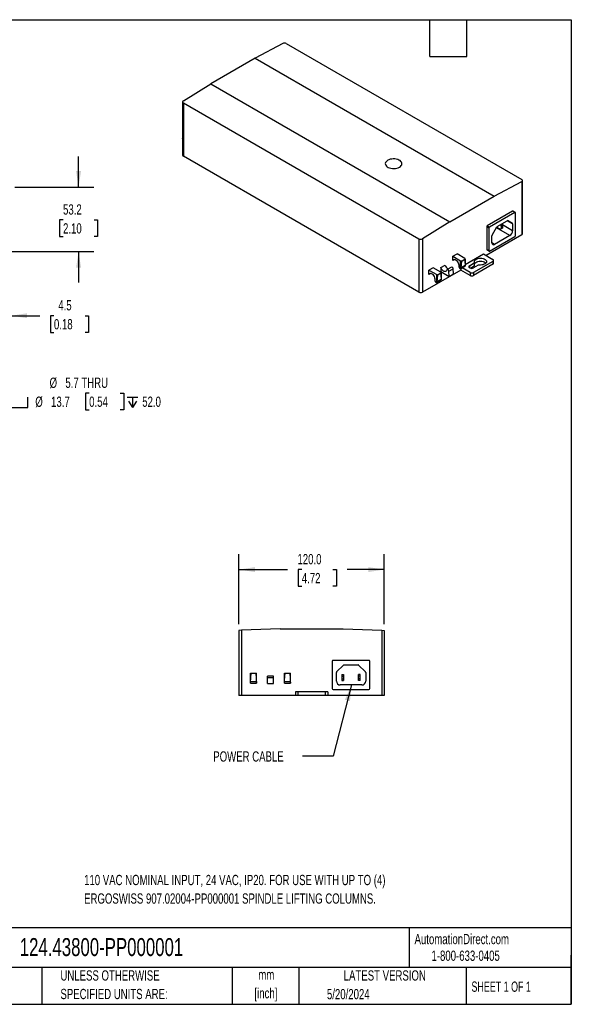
# Model space of a CAD drawing. Header units: millimetres. Extents: x 25 to 1092, y 25 to 838.
# Tile 9 of 9: x 637 to 1092, y 25 to 838. Entities that reach past the tile are written whole.
import ezdxf

# ---------------------------------------------------------------- set-up
doc = ezdxf.new("R2010")
doc.units = ezdxf.units.MM
doc.header["$LTSCALE"] = 4
doc.layers.add('DIMENSIONS', color=140, linetype='Continuous', lineweight=25)
doc.layers.add('TEXT', color=140, linetype='Continuous', lineweight=25)
doc.styles.add('SLDTEXTSTYLE0', font='TXT', dxfattribs={"width": 0.7})
doc.styles.add('SLDTEXTSTYLE1', font='TXT', dxfattribs={"width": 0.65})
doc.dimstyles.new('SLDDIMSTYLE1', dxfattribs={"dimtxt": 8.632031, "dimasz": 13.208, "dimexe": 0, "dimexo": 0.0625, "dimgap": 2.158008, "dimtad": 0, "dimtih": 1, "dimtoh": 1, "dimrnd": 1e-09, "dimzin": 4, "dimdsep": 46, "dimtxsty": 'SLDTEXTSTYLE0', "dimsah": 1, "dimcen": 0.09, "dimadec": 0, "dimazin": 1, "dimtfac": 1, "dimtofl": 0, "dimtmove": 0, "dimatfit": 3, "dimfxl": 0, "dimfrac": 2, "dimtolj": 1, "dimtzin": 12, "dimarcsym": 0})
doc.dimstyles.new('SLDDIMSTYLE2', dxfattribs={"dimtxt": 0.18, "dimasz": 13.208, "dimexe": 0, "dimexo": 0.0625, "dimgap": 0, "dimtad": 0, "dimtih": 1, "dimtoh": 1, "dimdec": 0, "dimrnd": 1e-09, "dimzin": 0, "dimdsep": 46, "dimtxsty": 'Standard', "dimsah": 1, "dimcen": 0.09, "dimadec": 0, "dimazin": 0, "dimtfac": 13.208, "dimtdec": 0, "dimtofl": 0, "dimtmove": 0, "dimatfit": 3, "dimfxl": 0, "dimfrac": 2, "dimtolj": 1, "dimtzin": 0, "dimarcsym": 0})
doc.dimstyles.new('SLDDIMSTYLE3', dxfattribs={"dimtxt": 8.632031, "dimasz": 13.208, "dimexe": 0, "dimexo": 0.0625, "dimgap": 2.158008, "dimtad": 0, "dimtih": 1, "dimtoh": 1, "dimrnd": 1e-09, "dimzin": 12, "dimdsep": 46, "dimtxsty": 'SLDTEXTSTYLE0', "dimsah": 1, "dimcen": 0.09, "dimadec": 0, "dimazin": 3, "dimtfac": 1, "dimtmove": 0, "dimatfit": 0, "dimfxl": 0, "dimfrac": 2, "dimtolj": 1, "dimtzin": 12, "dimarcsym": 0})
doc.dimstyles.new('SLDDIMSTYLE5', dxfattribs={"dimtxt": 8.632031, "dimasz": 13.208, "dimexe": 0, "dimexo": 0.0625, "dimgap": 2.158008, "dimtad": 0, "dimtih": 1, "dimtoh": 1, "dimrnd": 1e-09, "dimzin": 12, "dimdsep": 46, "dimtxsty": 'SLDTEXTSTYLE0', "dimsah": 1, "dimcen": 0, "dimadec": 0, "dimazin": 3, "dimtfac": 1, "dimtofl": 0, "dimtmove": 0, "dimatfit": 3, "dimfxl": 0, "dimfrac": 2, "dimtolj": 1, "dimtzin": 12, "dimarcsym": 0})

# ---------------------------------------------------------------- blocks, each defined once
blk = doc.blocks.new('_D_2')
at = {"layer": 'DIMENSIONS'}
for p, q in [((817.81, 339.18), (817.81, 396.97)), ((937.81, 339.18), (937.81, 396.97)), ((817.81, 384.27), (858, 384.27)), ((869.69, 384.27), (866.8, 384.27)), ((866.8, 384.27), (866.8, 370.55)), ((895.34, 384.27), (898.24, 384.27)), ((898.24, 384.27), (898.24, 370.55)), ((937.81, 384.27), (907.04, 384.27)), ((866.8, 370.55), (869.69, 370.55)), ((898.24, 370.55), (895.34, 370.55))]:
    blk.add_line(p, q, dxfattribs=at)
for points in [[(817.81, 384.27), (831.02, 382.24), (831.02, 386.3)], [(937.81, 384.27), (924.6, 386.3), (924.6, 382.24)]]:
    blk.add_solid(points, dxfattribs=at)
at = {"layer": 'DIMENSIONS', "char_height": 8.467, "attachment_point": 1, "style": 'SLDTEXTSTYLE0'}
for s, insert in [('120.0', (866.1, 397.12)), ('4.72', (869.69, 381.46))]:
    blk.add_mtext(s, dxfattribs=dict(at, insert=insert))
blk = doc.blocks.new('_D_4')
at = {"layer": 'DIMENSIONS'}
for p, q in [((685.4, 699.97), (685.4, 725.37)), ((632.76, 699.97), (698.1, 699.97)), ((672.58, 672.95), (669.68, 672.95)), ((669.68, 672.95), (669.68, 659.23)), ((698.23, 672.95), (701.13, 672.95)), ((701.13, 672.95), (701.13, 659.23)), ((669.68, 659.23), (672.58, 659.23)), ((701.13, 659.23), (698.23, 659.23)), ((624.51, 646.76), (698.1, 646.76)), ((685.4, 646.76), (685.4, 621.36))]:
    blk.add_line(p, q, dxfattribs=at)
for points in [[(685.4, 699.97), (687.43, 713.18), (683.37, 713.18)], [(685.4, 646.76), (683.37, 633.55), (687.43, 633.55)]]:
    blk.add_solid(points, dxfattribs=at)
at = {"layer": 'DIMENSIONS', "char_height": 8.467, "attachment_point": 1, "style": 'SLDTEXTSTYLE0'}
for s, insert in [('53.2', (672.58, 685.8)), ('2.10', (672.58, 670.15))]:
    blk.add_mtext(s, dxfattribs=dict(at, insert=insert))
blk = doc.blocks.new('_D_7')
at = {"layer": 'DIMENSIONS'}
for p, q in [((625.18, 694.89), (625.18, 581.13)), ((629.68, 694.89), (629.68, 581.13)), ((625.18, 593.83), (599.78, 593.83)), ((629.68, 593.83), (653.38, 593.83)), ((665.08, 593.83), (662.18, 593.83)), ((662.18, 593.83), (662.18, 580.11)), ((690.73, 593.83), (693.63, 593.83)), ((693.63, 593.83), (693.63, 580.11)), ((662.18, 580.11), (665.08, 580.11)), ((693.63, 580.11), (690.73, 580.11))]:
    blk.add_line(p, q, dxfattribs=at)
for points in [[(625.18, 593.83), (611.97, 595.86), (611.97, 591.8)], [(629.68, 593.83), (642.89, 591.8), (642.89, 595.86)]]:
    blk.add_solid(points, dxfattribs=at)
at = {"layer": 'DIMENSIONS', "char_height": 8.467, "attachment_point": 1, "style": 'SLDTEXTSTYLE0'}
for s, insert in [('4.5', (668.67, 606.68)), ('0.18', (665.08, 591.03))]:
    blk.add_mtext(s, dxfattribs=dict(at, insert=insert))
blk = doc.blocks.new('SW_SYMBOL_HOLE_SPOT')
at = {"layer": 'DIMENSIONS', "color": 0}
for p, q in [((0, 3500), (0, 300)), ((6400, 300), (6400, 3500)), ((0, 300), (6400, 300))]:
    blk.add_line(p, q, dxfattribs=at)
blk = doc.blocks.new('SW_SYMBOL_HOLE_DEPTH')
at = {"layer": 'DIMENSIONS', "color": 0}
for p, q in [((0, 3500), (3200, 3500)), ((1600, 3500), (1600, 300)), ((400, 2220), (1600, 300)), ((2800, 2220), (1600, 300))]:
    blk.add_line(p, q, dxfattribs=at)
blk = doc.blocks.new('_D_8')
at = {"layer": 'DIMENSIONS'}
for p, q in [((532.42, 700.4), (600.96, 531.81)), ((600.96, 531.81), (626.36, 531.81)), ((694.16, 529.88), (691.26, 529.88)), ((691.26, 529.88), (691.26, 516.16)), ((719.81, 529.88), (722.71, 529.88)), ((722.71, 529.88), (722.71, 516.16)), ((691.26, 516.16), (694.16, 516.16)), ((722.71, 516.16), (719.81, 516.16))]:
    blk.add_line(p, q, dxfattribs=at)
blk.add_solid([(532.42, 700.4), (535.51, 687.4), (539.27, 688.93)], dxfattribs=at)
at = {"layer": 'DIMENSIONS', "xscale": 0.002688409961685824, "yscale": 0.002688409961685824, "zscale": 0.002688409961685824}
for name, p in [('SW_SYMBOL_HOLE_SPOT', (626.36, 517.3)), ('SW_SYMBOL_HOLE_DEPTH', (725.61, 517.3))]:
    blk.add_blockref(name, p, dxfattribs=at)
at = {"layer": 'DIMENSIONS', "char_height": 8.467, "attachment_point": 1, "style": 'SLDTEXTSTYLE0'}
for s, insert in [('%%c', (661.47, 542.73)), ('5.7 THRU', (674.5, 542.73)), ('%%c', (649.68, 527.08)), ('13.7', (662.71, 527.08)), ('0.54', (694.16, 527.08)), ('52.0', (737.96, 527.08))]:
    blk.add_mtext(s, dxfattribs=dict(at, insert=insert))

msp = doc.modelspace()

# ---------------------------------------------------------------- linework, layer by layer
for p, q in [((853.942, 818.613), (831.278, 806.408)), ((856.77, 818.558), (1051.297, 706.26)), ((831.25, 806.424), (794.609, 785.272)), ((831.25, 806.424), (1028.605, 692.493)), ((771.917, 771.261), (794.609, 785.241)), ((794.609, 785.241), (794.609, 785.272)), ((794.609, 785.272), (991.964, 671.341)), ((794.609, 785.241), (991.964, 671.31)), ((771.331, 770.406), (771.331, 726.4)), ((771.917, 769.574), (966.444, 657.276)), ((771.917, 769.574), (771.917, 725.584)), ((771.256, 742.687), (771.256, 740.237)), ((966.444, 613.286), (771.917, 725.584)), ((1028.605, 692.462), (1051.297, 704.682)), ((1051.297, 704.682), (1051.297, 660.638)), ((1051.883, 661.454), (1051.883, 705.46)), ((991.964, 671.341), (1028.605, 692.493)), ((1028.605, 692.493), (1028.605, 692.462)), ((1043.764, 680.023), (1022.833, 667.94)), ((1045.665, 678.926), (1024.734, 666.843)), ((1045.665, 678.926), (1043.764, 680.023)), ((1046.015, 678.96), (1044.114, 680.058)), ((1046.16, 660.186), (1046.16, 678.64)), ((991.964, 671.31), (969.272, 657.331)), ((991.964, 671.341), (991.964, 671.31)), ((1022.339, 667.083), (1022.339, 648.629)), ((1024.239, 665.985), (1022.339, 667.083)), ((1024.734, 666.843), (1022.833, 667.94)), ((1026.747, 660.204), (1030.783, 667.194)), ((1030.638, 666.943), (1033.515, 665.282)), ((1031.033, 667.457), (1039.366, 672.268)), ((1034.567, 667.674), (1033.778, 669.042)), ((1035.557, 668.245), (1034.567, 667.674)), ((1035.588, 668.141), (1034.598, 667.569)), ((1034.598, 665.908), (1034.598, 667.569)), ((1035.557, 668.245), (1034.767, 669.614)), ((1043.756, 663.861), (1035.256, 668.767)), ((1035.588, 666.48), (1035.588, 668.141)), ((1043.756, 669.734), (1039.366, 672.268)), ((1043.652, 669.963), (1039.603, 672.3)), ((1039.616, 672.293), (1043.652, 669.963)), ((1043.756, 669.734), (1043.756, 663.861)), ((1051.297, 660.638), (1021.799, 643.609)), ((1024.239, 665.985), (1024.239, 647.532)), ((1024.734, 647.246), (1045.665, 659.329)), ((1026.644, 653.982), (1026.644, 659.855)), ((1041.493, 659.941), (1028.906, 652.675)), ((1041.493, 659.941), (1030.32, 666.392)), ((1034.58, 665.846), (1033.59, 665.275)), ((1033.59, 665.275), (1034.567, 665.84)), ((1035.557, 666.411), (1034.567, 665.84)), ((1034.58, 665.846), (1035.557, 666.411)), ((1035.588, 666.48), (1034.598, 665.908)), ((966.444, 657.276), (966.444, 613.286)), ((969.272, 657.331), (969.272, 613.286)), ((1028.906, 652.675), (1026.644, 653.982)), ((994.375, 642.883), (997.91, 644.924)), ((994.375, 639.288), (994.375, 642.883)), ((994.375, 642.883), (1000.843, 639.149)), ((1004.379, 641.19), (997.91, 644.924)), ((1004.605, 636.133), (1019.678, 644.834)), ((1019.678, 644.834), (1027.456, 640.344)), ((1024.239, 647.532), (1022.339, 648.629)), ((1022.484, 648.308), (1024.384, 647.211)), ((984.488, 633.65), (987.998, 635.676)), ((993.184, 634.008), (989.674, 631.982)), ((996.024, 640.24), (994.375, 639.288)), ((999.335, 635.785), (999.454, 634.15)), ((1000.843, 632.681), (1000.843, 639.149)), ((1000.904, 632.711), (1004.43, 634.746)), ((1004.594, 635.197), (1001.235, 633.258)), ((1001.973, 639.149), (1004.379, 640.538)), ((1004.613, 637.188), (1004.613, 640.864)), ((1008.14, 635.112), (1012.036, 637.361)), ((1008.14, 635.112), (1008.14, 633.479)), ((1008.892, 633.096), (1012.036, 634.911)), ((1015.221, 635.525), (1011.322, 633.275)), ((1027.456, 638.711), (1011.498, 629.499)), ((1027.456, 636.261), (1011.498, 627.049)), ((1012.036, 637.361), (1012.036, 634.911)), ((1012.336, 635.329), (1012.336, 637.779)), ((1027.456, 638.711), (1027.456, 636.261)), ((1028.041, 637.077), (1028.041, 639.527)), ((1000.892, 631.539), (969.272, 613.286)), ((978.111, 633.494), (974.576, 631.453)), ((974.576, 627.858), (974.576, 631.453)), ((974.576, 631.453), (981.044, 627.719)), ((976.225, 628.81), (974.576, 627.858)), ((984.58, 629.76), (978.111, 633.494)), ((981.044, 621.252), (981.044, 627.719)), ((982.174, 627.719), (984.58, 629.108)), ((984.488, 633.65), (984.488, 630.281)), ((984.488, 630.281), (991.429, 626.274)), ((984.814, 625.758), (984.814, 629.434)), ((991.119, 630.54), (994.629, 632.566)), ((991.429, 626.274), (991.119, 630.54)), ((991.429, 626.274), (994.939, 628.301)), ((994.939, 628.301), (994.629, 632.566)), ((1000.892, 632.709), (1000.892, 631.539)), ((1008.67, 627.049), (1000.892, 631.539)), ((1008.67, 629.499), (1002.005, 633.346)), ((1008.493, 633.275), (1008.14, 633.479)), ((1008.67, 629.499), (1008.67, 627.049)), ((1011.498, 629.499), (1011.498, 627.049)), ((979.536, 624.355), (979.655, 622.72)), ((981.105, 621.281), (984.631, 623.316)), ((984.795, 623.767), (981.436, 621.828)), ((819.808, 334.168), (817.808, 334.101)), ((817.808, 334.101), (817.808, 280.228)), ((851.899, 335.246), (819.808, 334.168)), ((819.808, 334.168), (819.808, 280.228)), ((851.899, 335.284), (851.899, 335.246)), ((851.899, 335.284), (903.716, 335.284)), ((903.716, 335.284), (903.716, 335.246)), ((903.716, 335.246), (935.808, 334.168)), ((935.808, 334.168), (935.808, 280.228)), ((935.808, 334.168), (937.808, 334.101)), ((937.808, 334.101), (937.808, 280.228)), ((925.155, 309.294), (895.555, 309.294)), ((894.855, 308.594), (894.855, 285.994)), ((898.401, 299.741), (904.108, 305.448)), ((904.462, 305.594), (916.247, 305.594)), ((916.601, 305.448), (922.308, 299.741)), ((925.855, 285.994), (925.855, 308.594)), ((827.308, 298.728), (828.107, 298.728)), ((827.308, 290.807), (827.308, 298.728)), ((828.107, 298.728), (831.509, 298.728)), ((831.509, 298.728), (832.308, 298.728)), ((832.308, 290.807), (832.308, 298.728)), ((846.29, 296.384), (841.326, 296.384)), ((841.326, 295.289), (841.326, 296.384)), ((841.326, 290.284), (841.326, 295.289)), ((841.326, 295.289), (846.29, 295.289)), ((846.29, 295.289), (846.29, 296.384)), ((846.29, 290.284), (846.29, 295.289)), ((855.308, 298.728), (856.107, 298.728)), ((855.308, 290.807), (855.308, 298.728)), ((856.107, 298.728), (859.509, 298.728)), ((859.509, 298.728), (860.308, 298.728)), ((860.308, 290.807), (860.308, 298.728)), ((898.255, 292.194), (898.255, 299.387)), ((902.755, 297.694), (904.155, 297.694)), ((902.755, 297.65), (904.155, 297.65)), ((902.755, 297.65), (902.755, 296.267)), ((902.755, 296.267), (904.155, 296.267)), ((902.755, 296.161), (904.155, 296.161)), ((902.755, 296.161), (902.755, 294.127)), ((902.755, 294.127), (904.155, 294.127)), ((902.755, 294.021), (904.155, 294.021)), ((902.755, 294.021), (902.755, 292.638)), ((902.755, 292.638), (904.155, 292.638)), ((904.155, 297.65), (904.155, 296.267)), ((904.155, 296.161), (904.155, 294.127)), ((904.155, 294.021), (904.155, 292.638)), ((917.955, 297.694), (916.555, 297.694)), ((917.955, 297.65), (916.555, 297.65)), ((916.555, 296.267), (916.555, 297.65)), ((917.955, 296.267), (916.555, 296.267)), ((917.955, 296.161), (916.555, 296.161)), ((916.555, 294.127), (916.555, 296.161)), ((917.955, 294.127), (916.555, 294.127)), ((917.955, 294.021), (916.555, 294.021)), ((916.555, 292.638), (916.555, 294.021)), ((917.955, 292.638), (916.555, 292.638)), ((917.955, 296.267), (917.955, 297.65)), ((917.955, 294.127), (917.955, 296.161)), ((917.955, 292.638), (917.955, 294.021)), ((922.455, 299.387), (922.455, 292.194)), ((827.308, 290.528), (827.308, 290.807)), ((827.308, 290.528), (832.308, 290.528)), ((832.183, 291.665), (827.432, 291.665)), ((832.308, 290.807), (832.308, 290.528)), ((841.326, 290.284), (846.29, 290.284)), ((855.308, 290.528), (855.308, 290.807)), ((855.308, 290.528), (860.308, 290.528)), ((860.183, 291.665), (855.432, 291.665)), ((860.308, 290.807), (860.308, 290.528)), ((895.555, 285.294), (925.155, 285.294)), ((919.255, 288.994), (901.455, 288.994)), ((902.755, 292.594), (904.155, 292.594)), ((917.955, 292.594), (916.555, 292.594)), ((819.808, 280.228), (817.808, 280.228)), ((864.524, 280.228), (819.808, 280.228)), ((864.524, 283.228), (864.524, 280.228)), ((866.524, 283.228), (864.524, 283.228)), ((866.524, 280.228), (864.524, 280.228)), ((866.524, 283.228), (866.524, 280.228)), ((889.091, 283.228), (866.524, 283.228)), ((889.091, 280.228), (866.524, 280.228)), ((889.091, 283.228), (889.091, 280.228)), ((891.091, 283.228), (889.091, 283.228)), ((891.091, 280.228), (889.091, 280.228)), ((891.091, 283.228), (891.091, 280.228)), ((935.808, 280.228), (891.091, 280.228)), ((937.808, 280.228), (935.808, 280.228))]:
    msp.add_line(p, q)
at = {"flags": 128}
for points in [[(771.331, 739.923), (771.294, 740.012), (771.256, 740.237)], [(950.367, 716.507), (951.176, 717.07), (951.792, 717.709), (952.195, 718.403), (952.37, 719.127), (952.312, 719.858), (952.022, 720.569), (951.51, 721.239), (950.794, 721.842), (949.898, 722.359), (948.853, 722.772), (947.694, 723.068), (946.46, 723.235), (945.195, 723.269), (943.94, 723.168), (942.739, 722.936), (941.632, 722.58), (940.657, 722.112), (939.848, 721.55), (939.231, 720.911), (938.829, 720.217), (938.654, 719.493), (938.712, 718.762), (939.002, 718.05), (939.514, 717.381), (940.23, 716.778), (941.126, 716.261), (942.171, 715.847), (943.33, 715.552), (944.563, 715.385), (945.829, 715.351), (947.084, 715.452), (948.285, 715.684), (949.392, 716.04), (950.367, 716.507)], [(994.629, 632.566), (994.548, 632.952), (994.369, 633.34), (994.114, 633.681), (993.816, 633.929), (993.515, 634.053), (993.248, 634.038), (993.184, 634.008)], [(994.375, 639.288), (994.676, 639.839), (995.136, 640.178), (995.72, 640.278), (996.385, 640.132), (997.082, 639.751), (997.757, 639.163), (998.36, 638.413), (998.847, 637.557), (999.18, 636.658), (999.335, 635.785)], [(999.454, 634.15), (999.505, 633.861), (999.615, 633.563), (999.775, 633.28), (999.974, 633.03), (1000.197, 632.834), (1000.427, 632.705), (1000.648, 632.653), (1000.843, 632.681)], [(1012.313, 637.902), (1012.203, 638.542), (1012.341, 639.18), (1012.72, 639.785), (1013.321, 640.326), (1014.116, 640.777), (1015.063, 641.115), (1016.117, 641.324), (1017.224, 641.393), (1018.331, 641.319), (1019.381, 641.105), (1020.323, 640.762), (1021.111, 640.307), (1021.704, 639.763), (1022.074, 639.156), (1022.203, 638.517), (1022.083, 637.878), (1021.721, 637.27), (1021.134, 636.723), (1020.353, 636.265), (1019.415, 635.918), (1018.367, 635.7), (1017.262, 635.62), (1016.153, 635.684)], [(1012.336, 636.719), (1012.341, 636.731), (1012.72, 637.336), (1013.321, 637.877), (1014.116, 638.328), (1015.063, 638.666), (1016.117, 638.875), (1017.224, 638.943), (1018.331, 638.869), (1019.381, 638.655), (1020.323, 638.312), (1021.111, 637.857), (1021.704, 637.313), (1021.73, 637.282)], [(974.576, 627.858), (974.877, 628.41), (975.337, 628.748), (975.921, 628.848), (976.586, 628.702), (977.283, 628.321), (977.958, 627.734), (978.561, 626.984), (979.048, 626.127), (979.381, 625.229), (979.536, 624.355)], [(989.436, 631.586), (989.247, 630.963), (988.903, 630.507), (988.429, 630.247), (987.854, 630.2), (987.215, 630.369), (986.553, 630.743), (985.91, 631.298), (985.328, 631.998), (984.843, 632.799), (984.488, 633.65)], [(991.119, 630.54), (991.038, 630.926), (990.859, 631.314), (990.604, 631.654), (990.306, 631.903), (990.004, 632.027), (989.737, 632.011), (989.539, 631.857), (989.436, 631.586)], [(979.655, 622.72), (979.706, 622.431), (979.816, 622.134), (979.976, 621.85), (980.175, 621.6), (980.398, 621.404), (980.628, 621.275), (980.849, 621.223), (981.044, 621.252)]]:
    msp.add_lwpolyline(points, dxfattribs=at)
for centre, radius, start, end in [((771.956, 742.687), 0.699, 153.25308, 206.74692), ((772.332, 726.5), 1.006, 185.694799, 245.625342), ((1043.969, 679.737), 0.352, 65.692881, 125.617577), ((1045.858, 678.689), 0.306, 350.785963, 129.203285), ((1023.413, 667.034), 1.076, 122.605478, 177.394522), ((1025.314, 665.936), 1.076, 122.605478, 177.394522), ((1031.414, 666.845), 0.721, 121.954672, 151.144391), ((1039.513, 672.064), 0.251, 65.686048, 125.618173), ((1043.505, 669.758), 0.252, 354.379621, 54.301961), ((1027.365, 659.831), 0.721, 148.856272, 178.043501), ((1038.843, 664.084), 4.918, 302.605478, 357.394522), ((1045.085, 660.235), 1.076, 302.605478, 357.394522), ((1050.882, 661.554), 1.006, 294.374658, 354.305201), ((1028.023, 653.758), 1.397, 170.785963, 309.203285), ((1022.671, 648.587), 0.336, 172.74417, 235.943649), ((1024.541, 647.483), 0.306, 170.785963, 309.203285), ((993.34, 637.315), 5.587, 197.063339, 239.913132), ((1008.449, 634.295), 0.873, 110.783421, 249.216579), ((1011.869, 637.788), 0.459, 291.373742, 14.422024), ((1011.844, 635.366), 0.493, 292.941714, 355.734629), ((1015.935, 634.152), 1.548, 81.871769, 117.467065), ((1027.146, 639.527), 0.873, 290.783421, 69.216579), ((1027.041, 637.177), 1.006, 294.374658, 354.305201), ((1009.907, 636.004), 3.074, 242.609672, 297.390328), ((1010.084, 632.228), 3.074, 242.609672, 297.390328), ((1010.084, 629.779), 3.074, 242.609672, 297.390328), ((967.858, 616.015), 3.074, 242.609672, 297.390328), ((895.555, 308.594), 0.7, 90, 180), ((925.155, 308.594), 0.7, 0, 90), ((904.462, 305.094), 0.5, 90, 135), ((916.247, 305.094), 0.5, 45, 90), ((898.755, 299.387), 0.5, 135, 180), ((921.955, 299.387), 0.5, 0, 45), ((895.555, 285.994), 0.7, 180, 270), ((901.455, 292.194), 3.2, 180, 270), ((919.255, 292.194), 3.2, 270, 0), ((925.155, 285.994), 0.7, 270, 0)]:
    msp.add_arc(centre, radius, start, end)
for centre, major_axis, ratio, start_param, end_param in [((855.356, 817.797), (2, -0.056), 0.5575982, 0.8010872, 2.3718835), ((773.331, 770.445), (2, 0.06), 0.5963252, 2.3382514, 3.9090477), ((1049.883, 705.499), (2, -0.056), 0.5575982, 5.5134761, 7.0842725), ((967.858, 658.147), (2, 0.06), 0.5963252, 3.9090477, 5.479844), ((1001.408, 639.477), (0.8, 0), 0.5788711, 3.9283603, 5.4964176), ((1003.811, 640.864), (0.802, 0), 0.5757087, 5.4991567, 7.0672139), ((981.609, 628.047), (0.8, 0), 0.5788711, 3.9283603, 5.4964176), ((984.012, 629.434), (0.802, 0), 0.5757087, 5.4991567, 7.0672139)]:
    msp.add_ellipse(centre, major_axis=major_axis, ratio=ratio, start_param=start_param, end_param=end_param)
for points in [[(1034.598, 667.569), (1034.598, 667.603), (1034.588, 667.638), (1034.567, 667.674)], [(1035.588, 668.141), (1035.588, 668.175), (1035.578, 668.209), (1035.557, 668.245)], [(1033.515, 665.282), (1033.544, 665.265), (1033.569, 665.263), (1033.59, 665.275)], [(1034.567, 665.84), (1034.588, 665.852), (1034.598, 665.874), (1034.598, 665.908)], [(1035.557, 666.411), (1035.578, 666.423), (1035.588, 666.446), (1035.588, 666.48)], [(902.755, 297.694), (902.755, 297.694), (902.755, 297.68), (902.755, 297.65)], [(902.755, 296.267), (902.755, 296.238), (902.755, 296.203), (902.755, 296.161)], [(902.755, 294.127), (902.755, 294.086), (902.755, 294.05), (902.755, 294.021)], [(902.755, 292.638), (902.755, 292.609), (902.755, 292.594), (902.755, 292.594)], [(904.155, 297.694), (904.155, 297.694), (904.155, 297.68), (904.155, 297.65)], [(904.155, 296.267), (904.155, 296.238), (904.155, 296.203), (904.155, 296.161)], [(904.155, 294.127), (904.155, 294.086), (904.155, 294.05), (904.155, 294.021)], [(904.155, 292.638), (904.155, 292.609), (904.155, 292.594), (904.155, 292.594)], [(916.555, 297.65), (916.555, 297.68), (916.555, 297.694), (916.555, 297.694)], [(916.555, 296.161), (916.555, 296.203), (916.555, 296.238), (916.555, 296.267)], [(916.555, 294.021), (916.555, 294.05), (916.555, 294.086), (916.555, 294.127)], [(916.555, 292.594), (916.555, 292.594), (916.555, 292.609), (916.555, 292.638)], [(917.955, 297.65), (917.955, 297.68), (917.955, 297.694), (917.955, 297.694)], [(917.955, 296.161), (917.955, 296.203), (917.955, 296.238), (917.955, 296.267)], [(917.955, 294.021), (917.955, 294.05), (917.955, 294.086), (917.955, 294.127)], [(917.955, 292.594), (917.955, 292.594), (917.955, 292.609), (917.955, 292.638)]]:
    msp.add_open_spline(points, degree=3)
for points, knots in [([(1001.235, 633.258), (1001.307, 634.22), (1001.386, 635.186), (1001.532, 636.649), (1001.585, 637.139), (1001.681, 637.881), (1001.716, 638.13), (1001.78, 638.509), (1001.803, 638.636), (1001.846, 638.829), (1001.861, 638.894), (1001.891, 638.992), (1001.902, 639.026), (1001.922, 639.076), (1001.929, 639.092), (1001.948, 639.124), (1001.96, 639.141), (1001.973, 639.149)], [0, 0, 0, 0, 0.5, 0.5, 0.75, 0.75, 0.875, 0.875, 0.9375, 0.9375, 0.96875, 0.96875, 0.984375, 0.984375, 0.9921875, 0.9921875, 1, 1, 1, 1]), ([(1004.379, 640.538), (1004.393, 640.545), (1004.404, 640.542), (1004.42, 640.529), (1004.426, 640.52), (1004.443, 640.492), (1004.451, 640.47), (1004.473, 640.4), (1004.483, 640.35), (1004.51, 640.197), (1004.522, 640.091), (1004.553, 639.767), (1004.566, 639.546), (1004.596, 638.876), (1004.605, 638.422), (1004.619, 637.052), (1004.61, 636.127), (1004.594, 635.197)], [0, 0, 0, 0, 0.0078125, 0.0078125, 0.015625, 0.015625, 0.03125, 0.03125, 0.0625, 0.0625, 0.125, 0.125, 0.25, 0.25, 0.5, 0.5, 1, 1, 1, 1]), ([(1004.594, 635.197), (1004.588, 635.101), (1004.577, 634.918), (1004.519, 634.798), (1004.444, 634.759), (1004.427, 634.75)], [0, 0, 0, 0, 0.4591833, 0.88151835, 1, 1, 1, 1]), ([(981.436, 621.828), (981.508, 622.79), (981.587, 623.756), (981.733, 625.219), (981.786, 625.709), (981.882, 626.452), (981.917, 626.701), (981.981, 627.079), (982.004, 627.206), (982.047, 627.399), (982.062, 627.464), (982.092, 627.563), (982.103, 627.596), (982.123, 627.646), (982.13, 627.662), (982.149, 627.695), (982.161, 627.711), (982.174, 627.719)], [0, 0, 0, 0, 0.5, 0.5, 0.75, 0.75, 0.875, 0.875, 0.9375, 0.9375, 0.96875, 0.96875, 0.984375, 0.984375, 0.9921875, 0.9921875, 1, 1, 1, 1]), ([(984.58, 629.108), (984.594, 629.116), (984.605, 629.112), (984.621, 629.1), (984.627, 629.091), (984.644, 629.062), (984.652, 629.04), (984.674, 628.97), (984.684, 628.92), (984.711, 628.767), (984.723, 628.661), (984.754, 628.337), (984.767, 628.116), (984.797, 627.447), (984.806, 626.992), (984.82, 625.622), (984.811, 624.697), (984.795, 623.767)], [0, 0, 0, 0, 0.0078125, 0.0078125, 0.015625, 0.015625, 0.03125, 0.03125, 0.0625, 0.0625, 0.125, 0.125, 0.25, 0.25, 0.5, 0.5, 1, 1, 1, 1]), ([(1000.843, 632.681), (1000.934, 632.717), (1001.028, 632.794), (1001.174, 632.998), (1001.225, 633.122), (1001.235, 633.258)], [0, 0, 0, 0, 0.5, 0.5, 1, 1, 1, 1]), ([(981.044, 621.252), (981.135, 621.287), (981.229, 621.365), (981.375, 621.568), (981.426, 621.693), (981.436, 621.828)], [0, 0, 0, 0, 0.5, 0.5, 1, 1, 1, 1]), ([(984.795, 623.767), (984.789, 623.672), (984.778, 623.489), (984.72, 623.369), (984.645, 623.329), (984.628, 623.32)], [0, 0, 0, 0, 0.4591833, 0.8815184, 1, 1, 1, 1]), ([(827.432, 291.665), (827.472, 292.855), (827.522, 294.044), (827.635, 295.826), (827.678, 296.419), (827.768, 297.308), (827.802, 297.603), (827.869, 298.045), (827.894, 298.191), (827.943, 298.409), (827.961, 298.481), (827.998, 298.587), (828.011, 298.622), (828.037, 298.671), (828.047, 298.687), (828.072, 298.715), (828.088, 298.728), (828.107, 298.728)], [0, 0, 0, 0, 0.5, 0.5, 0.75, 0.75, 0.875, 0.875, 0.9375, 0.9375, 0.96875, 0.96875, 0.984375, 0.984375, 0.9921875, 0.9921875, 1, 1, 1, 1]), ([(831.509, 298.728), (831.528, 298.728), (831.544, 298.715), (831.569, 298.686), (831.579, 298.67), (831.605, 298.621), (831.618, 298.586), (831.655, 298.48), (831.673, 298.407), (831.722, 298.19), (831.747, 298.043), (831.814, 297.602), (831.848, 297.306), (831.937, 296.419), (831.981, 295.825), (832.093, 294.043), (832.144, 292.854), (832.183, 291.665)], [0, 0, 0, 0, 0.0078125, 0.0078125, 0.015625, 0.015625, 0.03125, 0.03125, 0.0625, 0.0625, 0.125, 0.125, 0.25, 0.25, 0.5, 0.5, 1, 1, 1, 1]), ([(855.432, 291.665), (855.472, 292.855), (855.522, 294.044), (855.635, 295.826), (855.678, 296.419), (855.768, 297.308), (855.802, 297.603), (855.869, 298.045), (855.894, 298.191), (855.943, 298.409), (855.961, 298.481), (855.998, 298.587), (856.011, 298.622), (856.037, 298.671), (856.047, 298.687), (856.072, 298.715), (856.088, 298.728), (856.107, 298.728)], [0, 0, 0, 0, 0.5, 0.5, 0.75, 0.75, 0.875, 0.875, 0.9375, 0.9375, 0.96875, 0.96875, 0.984375, 0.984375, 0.9921875, 0.9921875, 1, 1, 1, 1]), ([(859.509, 298.728), (859.528, 298.728), (859.544, 298.715), (859.569, 298.686), (859.579, 298.67), (859.605, 298.621), (859.618, 298.586), (859.655, 298.48), (859.673, 298.407), (859.722, 298.19), (859.747, 298.043), (859.814, 297.602), (859.848, 297.306), (859.937, 296.419), (859.981, 295.825), (860.093, 294.043), (860.144, 292.854), (860.183, 291.665)], [0, 0, 0, 0, 0.0078125, 0.0078125, 0.015625, 0.015625, 0.03125, 0.03125, 0.0625, 0.0625, 0.125, 0.125, 0.25, 0.25, 0.5, 0.5, 1, 1, 1, 1]), ([(827.308, 290.807), (827.308, 290.914), (827.338, 291.046), (827.398, 291.338), (827.427, 291.498), (827.432, 291.665)], [0, 0, 0, 0, 0.5, 0.5, 1, 1, 1, 1]), ([(832.183, 291.665), (832.189, 291.498), (832.218, 291.338), (832.278, 291.046), (832.308, 290.914), (832.308, 290.807)], [0, 0, 0, 0, 0.5, 0.5, 1, 1, 1, 1]), ([(855.308, 290.807), (855.308, 290.914), (855.338, 291.046), (855.398, 291.338), (855.427, 291.498), (855.432, 291.665)], [0, 0, 0, 0, 0.5, 0.5, 1, 1, 1, 1]), ([(860.183, 291.665), (860.189, 291.498), (860.218, 291.338), (860.278, 291.046), (860.308, 290.914), (860.308, 290.807)], [0, 0, 0, 0, 0.5, 0.5, 1, 1, 1, 1])]:
    msp.add_open_spline(points, degree=3, knots=knots)
at = {"layer": 'TEXT'}
for p, q in [((25.4, 838.2), (1092.2, 838.2)), ((975.36, 807.72), (975.36, 838.2)), ((1005.84, 807.72), (1005.84, 838.2)), ((1092.2, 838.2), (1092.2, 25.4)), ((975.36, 807.72), (1005.84, 807.72)), ((1092.2, 88.504), (25.4, 88.504)), ((958.302, 88.504), (958.302, 55.88)), ((1092.2, 25.4), (1092.2, 66.04)), ((1092.2, 55.88), (25.4, 55.88)), ((655.121, 55.88), (655.121, 25.4)), ((812.097, 55.88), (812.097, 25.4)), ((867.248, 55.88), (867.248, 25.4)), ((1005.395, 55.88), (1005.395, 25.4)), ((25.4, 25.4), (1092.2, 25.4))]:
    msp.add_line(p, q, dxfattribs=at)

# ---------------------------------------------------------------- texts
for s, insert, char_height, attachment_point, style in [('POWER CABLE', (825.684, 234.218), 8.46667, 2, 'SLDTEXTSTYLE0'), ('110 VAC NOMINAL INPUT, 24 VAC, IP20. FOR USE WITH UP TO (4)', (689.972, 132.252), 8.46667, 1, 'SLDTEXTSTYLE0'), ('ERGOSWISS 907.02004-PP000001 SPINDLE LIFTING COLUMNS.', (689.972, 116.963), 8.46667, 1, 'SLDTEXTSTYLE0'), ('AutomationDirect.com', (962.78, 83.506), 8.46667, 1, 'SLDTEXTSTYLE0'), ('124.43800-PP000001', (636.831, 80.059), 14.81667, 1, 'SLDTEXTSTYLE0'), ('1-800-633-0405', (976.766, 69.748), 8.46667, 1, 'SLDTEXTSTYLE0'), ('UNLESS OTHERWISE', (670.432, 53.445), 8.46667, 1, 'SLDTEXTSTYLE0'), ('mm', (840.395, 54.077), 8.4667, 2, 'SLDTEXTSTYLE0'), ('LATEST VERSION', (938.209, 53.456), 8.46667, 2, 'SLDTEXTSTYLE0'), ('SHEET 1 OF 1', (1009.765, 44.206), 8.46667, 1, 'SLDTEXTSTYLE1'), ('SPECIFIED UNITS ARE:', (670.432, 38.156), 8.46667, 1, 'SLDTEXTSTYLE0'), ('[inch]', (840.06, 38.788), 8.4667, 2, 'SLDTEXTSTYLE0'), ('5/20/2024', (890.451, 38.034), 8.4667, 1, 'SLDTEXTSTYLE0')]:
    msp.add_mtext(s, dxfattribs=dict(at, insert=insert, char_height=char_height, attachment_point=attachment_point, style=style))

# ---------------------------------------------------------------- dimensions: what is measured, and where the dimension line sits
at = {"layer": 'DIMENSIONS'}
dim = msp.add_linear_dim(base=(685.402, 646.757), p1=(627.683, 699.974), p2=(619.433, 646.757), angle=90, dimstyle='SLDDIMSTYLE3', dxfattribs=at)
dim.commit()
dim.dimension.update_dxf_attribs({"geometry": '_D_4', "text_midpoint": (685.402, 672.951), "dimtype": 160})
dim = msp.add_diameter_dim_2p(p1=(527.245, 713.117), p2=(532.416, 700.397), text='%%c5.7 THRU\\P{\\fGDT;v}<>{\\fGDT;x}52.0', dimstyle='SLDDIMSTYLE5', dxfattribs=at)
dim.commit()
dim.dimension.update_dxf_attribs({"geometry": '_D_8', "text_midpoint": (694.982, 529.88), "dimtype": 163})
for base, p1, p2, dimstyle, picture, middle in [((625.183, 593.833), (629.683, 699.974), (625.183, 699.974), 'SLDDIMSTYLE3', '_D_7', (677.904, 593.833)), ((937.808, 384.269), (817.808, 334.101), (937.808, 334.101), 'SLDDIMSTYLE1', '_D_2', (882.519, 384.269))]:
    dim = msp.add_linear_dim(base=base, p1=p1, p2=p2, dimstyle=dimstyle, dxfattribs=at)
    dim.commit()
    dim.dimension.update_dxf_attribs({"geometry": picture, "text_midpoint": middle, "dimtype": 160})

# ---------------------------------------------------------------- leaders
at = {"layer": 'TEXT'}
msp.add_leader([(910.681, 288.994), (895.556, 230.212), (870.156, 230.212)], dimstyle='SLDDIMSTYLE2', dxfattribs=at)

doc.saveas('drawing.dxf')
